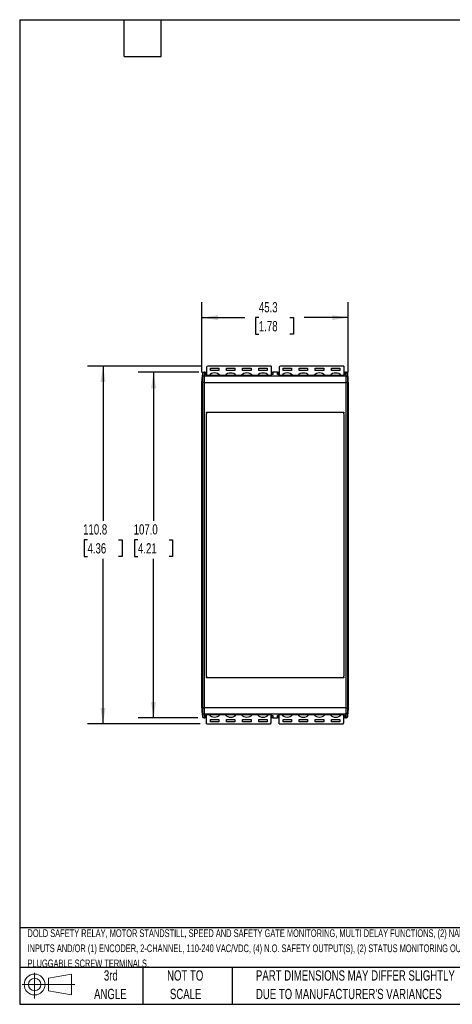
# Model space of a CAD drawing. Header units: millimetres. Extents: x 6 to 273, y 6 to 210.
# Tile 1 of 10: x 6 to 96, y 6 to 210. Entities that reach past the tile are written whole.
import ezdxf

# ---------------------------------------------------------------- set-up
doc = ezdxf.new("R2010")
doc.units = ezdxf.units.MM
doc.layers.add('DIMENSIONS', color=140, linetype='Continuous', lineweight=25)
doc.layers.add('TEXT', color=140, linetype='Continuous', lineweight=25)
doc.styles.add('SLDTEXTSTYLE0', font='TXT', dxfattribs={"width": 0.7})
doc.dimstyles.new('SLDDIMSTYLE0', dxfattribs={"dimtxt": 2.158008, "dimasz": 3.302, "dimexe": 0, "dimexo": 0.0625, "dimgap": 0.539502, "dimtad": 0, "dimtih": 1, "dimtoh": 1, "dimlfac": 1.5, "dimrnd": 1e-09, "dimzin": 12, "dimdsep": 46, "dimtxsty": 'SLDTEXTSTYLE0', "dimsah": 1, "dimcen": 0.09, "dimadec": 0, "dimazin": 3, "dimtfac": 1, "dimtofl": 0, "dimtmove": 0, "dimatfit": 3, "dimfxl": 0, "dimfrac": 2, "dimtolj": 1, "dimtzin": 12, "dimarcsym": 0})
doc.dimstyles.new('SLDDIMSTYLE1', dxfattribs={"dimtxt": 2.158008, "dimasz": 3.302, "dimexe": 0, "dimexo": 0.0625, "dimgap": 0.539502, "dimtad": 0, "dimtih": 1, "dimtoh": 1, "dimlfac": 1.5, "dimrnd": 1e-09, "dimzin": 4, "dimdsep": 46, "dimtxsty": 'SLDTEXTSTYLE0', "dimsah": 1, "dimcen": 0.09, "dimadec": 0, "dimazin": 1, "dimtfac": 1, "dimtofl": 0, "dimtmove": 0, "dimatfit": 3, "dimfxl": 0, "dimfrac": 2, "dimtolj": 1, "dimtzin": 12, "dimarcsym": 0})

# ---------------------------------------------------------------- blocks, each defined once
blk = doc.blocks.new('Block11')
at = {"color": 7, "linetype": 'Continuous', "lineweight": 18}
for p, q in [((2.59, 5.31), (2.59, 0)), ((5.48, 4.17), (10.18, 5.03)), ((5.48, 1.6), (5.48, 4.17)), ((10.18, 5.03), (10.18, 0.73)), ((0, 2.88), (10.87, 2.88)), ((5.48, 1.6), (10.18, 0.73))]:
    blk.add_line(p, q, dxfattribs=at)
for radius in [2.15, 1.29]:
    blk.add_circle((2.59, 2.88), radius, dxfattribs=at)
blk = doc.blocks.new('Block12')
at = {"color": 7, "linetype": 'Continuous'}
blk.add_blockref('Block11', (0, 0), dxfattribs=at)
blk = doc.blocks.new('_D')
at = {"layer": 'DIMENSIONS'}
for p, q in [((43.98, 136.74), (43.98, 151.23)), ((74.18, 136.74), (74.18, 151.23)), ((43.98, 148.06), (52.81, 148.06)), ((55.73, 148.06), (55.01, 148.06)), ((55.01, 148.06), (55.01, 144.63)), ((62.15, 148.06), (62.87, 148.06)), ((62.87, 148.06), (62.87, 144.63)), ((74.18, 148.06), (65.07, 148.06)), ((55.01, 144.63), (55.73, 144.63)), ((62.87, 144.63), (62.15, 144.63))]:
    blk.add_line(p, q, dxfattribs=at)
for points in [[(43.98, 148.06), (47.28, 147.55), (47.28, 148.57)], [(74.18, 148.06), (70.88, 148.57), (70.88, 147.55)]]:
    blk.add_solid(points, dxfattribs=at)
at = {"layer": 'DIMENSIONS', "char_height": 2.117, "attachment_point": 1, "style": 'SLDTEXTSTYLE0'}
for s, insert in [('45.3', (55.73, 151.27)), ('1.78', (55.73, 147.36))]:
    blk.add_mtext(s, dxfattribs=dict(at, insert=insert))
blk = doc.blocks.new('_D_1')
at = {"layer": 'DIMENSIONS'}
for p, q in [((43.31, 136.8), (30.81, 136.8)), ((33.98, 136.8), (33.98, 106.12)), ((30.77, 102.21), (30.05, 102.21)), ((30.05, 102.21), (30.05, 98.78)), ((37.19, 102.21), (37.91, 102.21)), ((37.91, 102.21), (37.91, 98.78)), ((30.05, 98.78), (30.77, 98.78)), ((33.98, 65.46), (33.98, 98.3)), ((37.91, 98.78), (37.19, 98.78)), ((43.15, 65.46), (30.81, 65.46))]:
    blk.add_line(p, q, dxfattribs=at)
for points in [[(33.98, 136.8), (33.47, 133.5), (34.49, 133.5)], [(33.98, 65.46), (34.49, 68.76), (33.47, 68.76)]]:
    blk.add_solid(points, dxfattribs=at)
at = {"layer": 'DIMENSIONS', "char_height": 2.117, "attachment_point": 1, "style": 'SLDTEXTSTYLE0'}
for s, insert in [('107.0', (29.88, 105.42)), ('4.21', (30.77, 101.51))]:
    blk.add_mtext(s, dxfattribs=dict(at, insert=insert))
blk = doc.blocks.new('_D_2')
at = {"layer": 'DIMENSIONS'}
for p, q in [((43.91, 138.06), (20.38, 138.06)), ((23.56, 138.06), (23.56, 106.12)), ((20.35, 102.21), (19.63, 102.21)), ((19.63, 102.21), (19.63, 98.78)), ((26.76, 102.21), (27.49, 102.21)), ((27.49, 102.21), (27.49, 98.78)), ((19.63, 98.78), (20.35, 98.78)), ((23.56, 64.2), (23.56, 98.3)), ((27.49, 98.78), (26.76, 98.78)), ((43.64, 64.2), (20.38, 64.2))]:
    blk.add_line(p, q, dxfattribs=at)
for points in [[(23.56, 138.06), (23.05, 134.76), (24.07, 134.76)], [(23.56, 64.2), (24.07, 67.5), (23.05, 67.5)]]:
    blk.add_solid(points, dxfattribs=at)
at = {"layer": 'DIMENSIONS', "char_height": 2.117, "attachment_point": 1, "style": 'SLDTEXTSTYLE0'}
for s, insert in [('110.8', (19.45, 105.42)), ('4.36', (20.35, 101.51))]:
    blk.add_mtext(s, dxfattribs=dict(at, insert=insert))

msp = doc.modelspace()

# ---------------------------------------------------------------- linework, layer by layer
for p, q in [((44.0835, 136.5027), (43.9802, 135.4696)), ((44.1135, 136.5279), (44.1135, 136.5349)), ((44.5802, 136.8029), (44.4152, 136.8029)), ((44.4152, 136.8029), (44.4152, 136.0605)), ((44.5802, 136.7512), (44.5802, 136.8029)), ((44.5802, 136.7784), (44.8802, 136.7784)), ((44.8802, 136.7512), (44.5802, 136.7512)), ((44.5802, 136.7194), (44.8802, 136.7194)), ((44.5802, 136.3383), (44.5802, 136.7194)), ((44.8802, 136.3383), (44.5802, 136.3383)), ((44.8802, 136.7512), (44.8802, 136.7784)), ((44.8802, 136.7194), (44.8802, 136.7512)), ((44.8802, 136.3383), (44.8802, 136.7194)), ((44.9135, 136.3385), (44.8802, 136.3385)), ((44.8802, 136.1244), (44.8802, 136.3383)), ((44.9135, 137.8476), (44.9135, 136.1265)), ((58.2468, 138.0578), (45.1802, 138.0578)), ((45.7135, 137.6469), (47.4468, 137.6469)), ((45.7135, 137.1216), (45.7135, 137.6469)), ((47.4468, 137.1544), (45.7135, 137.1544)), ((47.4468, 137.1216), (45.7135, 137.1216)), ((47.4468, 137.6469), (47.4468, 137.1216)), ((49.0468, 137.6469), (50.7802, 137.6469)), ((49.0468, 137.1216), (49.0468, 137.6469)), ((50.7802, 137.1544), (49.0468, 137.1544)), ((50.7802, 137.1216), (49.0468, 137.1216)), ((50.7802, 137.6469), (50.7802, 137.1216)), ((52.3802, 137.6469), (54.1135, 137.6469)), ((52.3802, 137.1216), (52.3802, 137.6469)), ((54.1135, 137.1544), (52.3802, 137.1544)), ((54.1135, 137.1216), (52.3802, 137.1216)), ((54.1135, 137.6469), (54.1135, 137.1216)), ((55.7135, 137.6469), (57.4468, 137.6469)), ((55.7135, 137.1216), (55.7135, 137.6469)), ((57.4468, 137.1544), (55.7135, 137.1544)), ((57.4468, 137.1216), (55.7135, 137.1216)), ((57.4468, 137.6469), (57.4468, 137.1216)), ((58.2468, 138.0578), (58.2468, 136.1265)), ((58.2802, 136.3385), (58.2468, 136.3385)), ((58.2802, 136.7784), (58.5802, 136.7784)), ((58.5802, 136.7512), (58.2802, 136.7512)), ((58.2802, 136.7194), (58.5802, 136.7194)), ((58.2802, 136.7194), (58.2802, 136.3769)), ((58.2802, 136.3383), (58.2802, 136.1244)), ((58.5802, 136.3383), (58.2802, 136.3383)), ((59.5802, 136.8029), (58.5802, 136.8029)), ((58.5802, 136.8029), (58.5802, 136.7512)), ((58.5802, 136.7194), (58.5802, 136.3383)), ((59.5802, 136.7512), (59.5802, 136.8029)), ((59.5802, 136.7784), (59.8802, 136.7784)), ((59.8802, 136.7512), (59.5802, 136.7512)), ((59.5802, 136.7194), (59.8802, 136.7194)), ((59.5802, 136.3383), (59.5802, 136.7194)), ((59.8802, 136.3383), (59.5802, 136.3383)), ((59.8802, 136.7512), (59.8802, 136.7784)), ((59.8802, 136.7194), (59.8802, 136.7512)), ((59.8802, 136.3383), (59.8802, 136.7194)), ((59.9135, 136.3385), (59.8802, 136.3385)), ((59.8802, 136.1244), (59.8802, 136.3383)), ((59.9135, 137.8476), (59.9135, 136.1265)), ((73.2468, 138.0578), (60.1802, 138.0578)), ((60.7135, 137.6469), (62.4468, 137.6469)), ((60.7135, 137.1216), (60.7135, 137.6469)), ((62.4468, 137.1544), (60.7135, 137.1544)), ((62.4468, 137.1216), (60.7135, 137.1216)), ((62.4468, 137.6469), (62.4468, 137.1216)), ((64.0468, 137.6469), (65.7802, 137.6469)), ((64.0468, 137.1216), (64.0468, 137.6469)), ((65.7802, 137.1544), (64.0468, 137.1544)), ((65.7802, 137.1216), (64.0468, 137.1216)), ((65.7802, 137.6469), (65.7802, 137.1216)), ((67.3802, 137.6469), (69.1135, 137.6469)), ((67.3802, 137.1216), (67.3802, 137.6469)), ((69.1135, 137.1544), (67.3802, 137.1544)), ((69.1135, 137.1216), (67.3802, 137.1216)), ((69.1135, 137.6469), (69.1135, 137.1216)), ((70.7135, 137.6469), (72.4468, 137.6469)), ((70.7135, 137.1216), (70.7135, 137.6469)), ((72.4468, 137.1544), (70.7135, 137.1544)), ((72.4468, 137.1216), (70.7135, 137.1216)), ((72.4468, 137.6469), (72.4468, 137.1216)), ((73.2468, 138.0578), (73.2468, 136.1265)), ((73.2802, 136.3385), (73.2468, 136.3385)), ((73.2802, 136.7784), (73.5802, 136.7784)), ((73.2802, 136.7784), (73.2802, 136.7512)), ((73.2802, 136.7512), (73.2802, 136.7194)), ((73.5802, 136.7512), (73.2802, 136.7512)), ((73.2802, 136.7194), (73.5802, 136.7194)), ((73.2802, 136.7194), (73.2802, 136.3383)), ((73.2802, 136.3383), (73.2802, 136.1244)), ((73.5802, 136.3383), (73.2802, 136.3383)), ((73.7452, 136.8029), (73.5802, 136.8029)), ((73.5802, 136.8029), (73.5802, 136.7512)), ((73.5802, 136.7194), (73.5802, 136.3383)), ((73.7452, 136.0605), (73.7452, 136.8029)), ((74.1802, 135.4696), (74.0769, 136.5027)), ((74.0769, 136.4263), (74.0769, 136.5027)), ((74.0769, 135.9798), (74.0769, 136.4185)), ((43.9802, 134.729), (44.0835, 135.7608)), ((43.9802, 135.4696), (43.9802, 135.3915)), ((43.9802, 135.3808), (43.9802, 134.9418)), ((43.9802, 134.9142), (43.9802, 134.729)), ((43.9802, 134.5022), (43.9802, 134.729)), ((43.9802, 134.5022), (44.0835, 134.6553)), ((43.9802, 67.7566), (43.9802, 134.5022)), ((44.0835, 135.9595), (44.0835, 135.7608)), ((44.0835, 135.7608), (44.0835, 134.6553)), ((44.0835, 134.6553), (44.0835, 67.6036)), ((44.1135, 136.07), (44.1135, 136.0883)), ((44.4152, 136.0605), (44.4152, 134.6997)), ((44.4152, 136.0605), (73.7452, 136.0605)), ((44.4152, 134.6997), (44.4152, 67.5591)), ((44.4152, 134.6997), (73.7452, 134.6997)), ((58.2802, 136.1265), (44.8802, 136.1265)), ((58.2802, 136.1244), (44.8802, 136.1244)), ((73.2802, 136.1265), (59.8802, 136.1265)), ((73.2802, 136.1244), (59.8802, 136.1244)), ((73.7452, 134.6997), (73.7452, 136.0605)), ((73.7452, 67.5591), (73.7452, 134.6997)), ((74.0769, 135.7608), (74.0769, 135.9595)), ((74.0769, 134.6553), (74.0769, 135.7608)), ((74.1802, 134.729), (74.0769, 135.7608)), ((74.0769, 67.6036), (74.0769, 134.6553)), ((74.0769, 134.6553), (74.1802, 134.5022)), ((74.1802, 135.3915), (74.1802, 135.4696)), ((74.1802, 134.9418), (74.1802, 135.3808)), ((74.1802, 134.729), (74.1802, 134.9142)), ((74.1802, 134.729), (74.1802, 134.5022)), ((74.1802, 134.5022), (74.1802, 67.7566)), ((44.9135, 128.5294), (51.5802, 128.5643)), ((44.9135, 128.4127), (44.9135, 128.5294)), ((44.9135, 128.4127), (44.9135, 128.2135)), ((44.9135, 74.0454), (44.9135, 128.2135)), ((73.1802, 128.4794), (44.9802, 128.4794)), ((51.5802, 128.5643), (58.2468, 128.5294)), ((58.2468, 128.5294), (59.9135, 128.5294)), ((59.9135, 128.5294), (66.5802, 128.5643)), ((66.5802, 128.5643), (73.2468, 128.5294)), ((73.2468, 128.5294), (73.2468, 128.4127)), ((73.2468, 128.2135), (73.2468, 128.4127)), ((73.2468, 128.2135), (73.2468, 74.0454)), ((44.9135, 74.0454), (44.9135, 73.8461)), ((44.9135, 73.7294), (44.9135, 73.8461)), ((51.5802, 73.6945), (44.9135, 73.7294)), ((44.9802, 73.7794), (73.1802, 73.7794)), ((58.2468, 73.7294), (51.5802, 73.6945)), ((59.9135, 73.7294), (58.2468, 73.7294)), ((66.5802, 73.6945), (59.9135, 73.7294)), ((73.2468, 73.7294), (66.5802, 73.6945)), ((73.2468, 73.8461), (73.2468, 74.0454)), ((73.2468, 73.8461), (73.2468, 73.7294)), ((44.0835, 67.6036), (43.9802, 67.7566)), ((43.9802, 67.5298), (43.9802, 67.7566)), ((43.9802, 67.5298), (44.0835, 66.4981)), ((43.9802, 67.5298), (43.9802, 67.3446)), ((43.9802, 67.317), (43.9802, 66.8781)), ((44.0835, 67.6036), (44.0835, 66.4981)), ((73.7452, 67.5591), (44.4152, 67.5591)), ((44.4152, 67.5591), (44.4152, 66.1983)), ((73.7452, 66.1983), (73.7452, 67.5591)), ((74.1802, 67.7566), (74.0769, 67.6036)), ((74.0769, 66.4981), (74.0769, 67.6036)), ((74.1802, 67.5298), (74.0769, 66.4981)), ((74.1802, 67.7566), (74.1802, 67.5298)), ((74.1802, 67.3446), (74.1802, 67.5298)), ((74.1802, 66.8781), (74.1802, 67.317)), ((43.9802, 66.8673), (43.9802, 66.7892)), ((43.9802, 66.7892), (44.0835, 65.7561)), ((44.0835, 66.4981), (44.0835, 66.2994)), ((44.0835, 66.2791), (44.0835, 65.8403)), ((44.0835, 65.8325), (44.0835, 65.7561)), ((73.7452, 66.1983), (44.4152, 66.1983)), ((44.4152, 66.1983), (44.4152, 65.4559)), ((44.4152, 65.4559), (44.5802, 65.4559)), ((44.5802, 65.9206), (44.8802, 65.9206)), ((44.5802, 65.5394), (44.5802, 65.9206)), ((44.8802, 65.5394), (44.5802, 65.5394)), ((44.5802, 65.5076), (44.8802, 65.5076)), ((44.5802, 65.4559), (44.5802, 65.5076)), ((44.8802, 65.4804), (44.5802, 65.4804)), ((44.8802, 66.1344), (58.2802, 66.1344)), ((44.8802, 65.9206), (44.8802, 66.1344)), ((44.8802, 66.1323), (58.2802, 66.1323)), ((44.8802, 65.5394), (44.8802, 65.9206)), ((44.8802, 65.9203), (44.9135, 65.9203)), ((44.8802, 65.5076), (44.8802, 65.5394)), ((44.8802, 65.4804), (44.8802, 65.5076)), ((44.9135, 64.201), (44.9135, 66.1323)), ((45.7135, 64.6119), (45.7135, 65.1372)), ((45.7135, 65.1372), (47.4468, 65.1372)), ((45.7135, 65.1044), (47.4468, 65.1044)), ((47.4468, 65.1372), (47.4468, 64.6119)), ((49.0468, 64.6119), (49.0468, 65.1372)), ((49.0468, 65.1372), (50.7802, 65.1372)), ((49.0468, 65.1044), (50.7802, 65.1044)), ((50.7802, 65.1372), (50.7802, 64.6119)), ((52.3802, 64.6119), (52.3802, 65.1372)), ((52.3802, 65.1372), (54.1135, 65.1372)), ((52.3802, 65.1044), (54.1135, 65.1044)), ((54.1135, 65.1372), (54.1135, 64.6119)), ((55.7135, 64.6119), (55.7135, 65.1372)), ((55.7135, 65.1372), (57.4468, 65.1372)), ((55.7135, 65.1044), (57.4468, 65.1044)), ((57.4468, 65.1372), (57.4468, 64.6119)), ((58.2468, 64.4112), (58.2468, 66.1323)), ((58.2468, 65.9203), (58.2802, 65.9203)), ((58.2802, 66.1344), (58.2802, 65.9206)), ((58.2802, 65.9206), (58.5802, 65.9206)), ((58.2802, 65.9206), (58.2802, 65.5394)), ((58.2802, 65.5394), (58.2802, 65.5076)), ((58.5802, 65.5394), (58.2802, 65.5394)), ((58.2802, 65.5076), (58.5802, 65.5076)), ((58.2802, 65.5076), (58.2802, 65.4804)), ((58.5802, 65.4804), (58.2802, 65.4804)), ((58.5802, 65.9206), (58.5802, 65.5394)), ((58.5802, 65.5076), (58.5802, 65.4559)), ((58.5802, 65.4559), (59.5802, 65.4559)), ((59.5802, 65.9206), (59.8802, 65.9206)), ((59.5802, 65.5394), (59.5802, 65.9206)), ((59.8802, 65.5394), (59.5802, 65.5394)), ((59.5802, 65.5076), (59.8802, 65.5076)), ((59.5802, 65.4559), (59.5802, 65.5076)), ((59.8802, 65.4804), (59.5802, 65.4804)), ((59.8802, 66.1344), (73.2802, 66.1344)), ((59.8802, 65.9206), (59.8802, 66.1344)), ((59.8802, 66.1323), (73.2802, 66.1323)), ((59.8802, 65.5394), (59.8802, 65.9206)), ((59.8802, 65.9203), (59.9135, 65.9203)), ((59.8802, 65.5076), (59.8802, 65.5394)), ((59.8802, 65.4804), (59.8802, 65.5076)), ((59.9135, 64.201), (59.9135, 66.1323)), ((60.7135, 64.6119), (60.7135, 65.1372)), ((60.7135, 65.1372), (62.4468, 65.1372)), ((60.7135, 65.1044), (62.4468, 65.1044)), ((62.4468, 65.1372), (62.4468, 64.6119)), ((64.0468, 64.6119), (64.0468, 65.1372)), ((64.0468, 65.1372), (65.7802, 65.1372)), ((64.0468, 65.1044), (65.7802, 65.1044)), ((65.7802, 65.1372), (65.7802, 64.6119)), ((67.3802, 64.6119), (67.3802, 65.1372)), ((67.3802, 65.1372), (69.1135, 65.1372)), ((67.3802, 65.1044), (69.1135, 65.1044)), ((69.1135, 65.1372), (69.1135, 64.6119)), ((70.7135, 64.6119), (70.7135, 65.1372)), ((70.7135, 65.1372), (72.4468, 65.1372)), ((70.7135, 65.1044), (72.4468, 65.1044)), ((72.4468, 65.1372), (72.4468, 64.6119)), ((73.2468, 64.4112), (73.2468, 66.1323)), ((73.2468, 65.9203), (73.2802, 65.9203)), ((73.2802, 66.1344), (73.2802, 65.9206)), ((73.2802, 65.9206), (73.5802, 65.9206)), ((73.2802, 65.9206), (73.2802, 65.5394)), ((73.2802, 65.5394), (73.2802, 65.5076)), ((73.5802, 65.5394), (73.2802, 65.5394)), ((73.2802, 65.5076), (73.5802, 65.5076)), ((73.2802, 65.5076), (73.2802, 65.4804)), ((73.5802, 65.4804), (73.2802, 65.4804)), ((73.5802, 65.9206), (73.5802, 65.5394)), ((73.5802, 65.5076), (73.5802, 65.4559)), ((73.5802, 65.4559), (73.7452, 65.4559)), ((73.7452, 65.4559), (73.7452, 66.1983)), ((74.0769, 65.7561), (74.1802, 66.7892)), ((74.0769, 66.2994), (74.0769, 66.4981)), ((74.1802, 66.7892), (74.1802, 66.8673)), ((44.9135, 64.201), (57.9802, 64.201)), ((47.4468, 64.6119), (45.7135, 64.6119)), ((50.7802, 64.6119), (49.0468, 64.6119)), ((54.1135, 64.6119), (52.3802, 64.6119)), ((57.4468, 64.6119), (55.7135, 64.6119)), ((59.9135, 64.201), (72.9802, 64.201)), ((62.4468, 64.6119), (60.7135, 64.6119)), ((65.7802, 64.6119), (64.0468, 64.6119)), ((69.1135, 64.6119), (67.3802, 64.6119)), ((72.4468, 64.6119), (70.7135, 64.6119))]:
    msp.add_line(p, q)
at = {"flags": 128}
for points in [[(44.0835, 136.5027), (44.0835, 136.5027), (44.0835, 136.499), (44.0835, 136.4896), (44.0835, 136.4743), (44.0835, 136.4532), (44.0835, 136.4263)], [(44.0835, 136.4185), (44.0835, 136.3841), (44.0835, 136.3439), (44.0835, 136.2979), (44.0835, 136.246), (44.0835, 136.1882), (44.0835, 136.1246), (44.0835, 136.0551), (44.0835, 135.9798)], [(74.0769, 65.8403), (74.0769, 65.8747), (74.0769, 65.9149), (74.0769, 65.9609), (74.0769, 66.0129), (74.0769, 66.0706), (74.0769, 66.1342), (74.0769, 66.2037), (74.0769, 66.2791)], [(74.0769, 65.7561), (74.0769, 65.7561), (74.0769, 65.7598), (74.0769, 65.7693), (74.0769, 65.7845), (74.0769, 65.8056), (74.0769, 65.8325)]]:
    msp.add_lwpolyline(points, dxfattribs=at)
for centre, radius, start, end in [((44.4152, 136.4696), 0.3333, 90, 174.289407), ((45.1549, 137.8156), 0.2435, 84.043834, 172.433146), ((46.5802, 135.1494), 1.5019, 40.586036, 139.413964), ((49.8618, 135.2121), 1.4219, 87.914614, 139.977557), ((49.9742, 135.2323), 1.4021, 39.626432, 92.481397), ((53.2468, 135.1494), 1.5019, 40.586036, 139.413964), ((56.5284, 135.2121), 1.4219, 87.914614, 139.977557), ((56.6409, 135.2323), 1.4021, 39.626432, 92.481397), ((60.1549, 137.8156), 0.2435, 84.043834, 172.433146), ((61.5802, 135.1494), 1.5019, 40.586036, 139.413964), ((64.8618, 135.2121), 1.4219, 87.914614, 139.977557), ((64.9742, 135.2323), 1.4021, 39.626432, 92.481397), ((68.2468, 135.1494), 1.5019, 40.586036, 139.413964), ((71.5284, 135.2121), 1.4219, 87.914614, 139.977557), ((71.6409, 135.2323), 1.4021, 39.626432, 92.481397), ((73.7452, 136.4696), 0.3333, 5.710593, 90), ((44.415, 135.7274), 0.3332, 89.965414, 174.244584), ((44.3445, 133.9677), 0.7354, 84.483297, 110.784703), ((73.7454, 135.7274), 0.3332, 5.755416, 90.034586), ((73.8159, 133.9677), 0.7354, 69.215296, 95.516703), ((44.9802, 128.4127), 0.0667, 90, 180), ((73.1802, 128.4127), 0.0667, 0, 90), ((44.9802, 73.8461), 0.0667, 180, 270), ((73.1802, 73.8461), 0.0667, 270, 0), ((44.3445, 68.2911), 0.7354, 249.215296, 275.516703), ((73.8159, 68.2911), 0.7354, 264.483297, 290.784703), ((44.415, 66.5315), 0.3332, 185.755416, 270.034586), ((44.4152, 65.7892), 0.3333, 185.710593, 270), ((46.5195, 67.0265), 1.4021, 219.626432, 272.481397), ((46.6319, 67.0467), 1.4219, 267.914614, 319.977557), ((49.9135, 67.1095), 1.5019, 220.586036, 319.413964), ((53.1861, 67.0265), 1.4021, 219.626432, 272.481397), ((53.2986, 67.0467), 1.4219, 267.914614, 319.977557), ((56.5802, 67.1095), 1.5019, 220.586036, 319.413964), ((61.5195, 67.0265), 1.4021, 219.626432, 272.481397), ((61.6319, 67.0467), 1.4219, 267.914614, 319.977557), ((64.9135, 67.1095), 1.5019, 220.586036, 319.413964), ((68.1861, 67.0265), 1.4021, 219.626432, 272.481397), ((68.2986, 67.0467), 1.4219, 267.914614, 319.977557), ((71.5802, 67.1095), 1.5019, 220.586036, 319.413964), ((73.7454, 66.5315), 0.3332, 269.965414, 354.244584), ((73.7452, 65.7892), 0.3333, 270, 354.289407), ((58.0054, 64.4432), 0.2435, 264.043834, 352.433146), ((73.0054, 64.4432), 0.2435, 264.043834, 352.433146)]:
    msp.add_arc(centre, radius, start, end)
for points in [[(44.0835, 136.4263), (44.0491, 136.0814), (44.0146, 135.7365), (43.9802, 135.3915)], [(44.0835, 136.4185), (44.0491, 136.0728), (44.0146, 135.7269), (43.9802, 135.3808)], [(44.1135, 136.5349), (44.0975, 136.5009), (44.0873, 136.4642), (44.0835, 136.4263)], [(44.1135, 136.5279), (44.0979, 136.4944), (44.0874, 136.4581), (44.0835, 136.4185)], [(74.0769, 136.4263), (74.0731, 136.4642), (74.0629, 136.5009), (74.0468, 136.5349)], [(74.0468, 136.5349), (74.0468, 136.5326), (74.0468, 136.5303), (74.0468, 136.5279)], [(74.0769, 136.4185), (74.0729, 136.4581), (74.0625, 136.4944), (74.0468, 136.5279)], [(74.1802, 135.3915), (74.1457, 135.7365), (74.1113, 136.0814), (74.0769, 136.4263)], [(74.1802, 135.3808), (74.1457, 135.7269), (74.1113, 136.0728), (74.0769, 136.4185)], [(44.0835, 135.9798), (44.0491, 135.6338), (44.0146, 135.2879), (43.9802, 134.9418)], [(44.0835, 135.9595), (44.0491, 135.6112), (44.0146, 135.2628), (43.9802, 134.9142)], [(44.1135, 136.0883), (44.0974, 136.0543), (44.0873, 136.0176), (44.0835, 135.9798)], [(44.1135, 136.07), (44.0979, 136.0361), (44.0875, 135.9995), (44.0835, 135.9595)], [(74.0769, 135.9798), (74.0731, 136.0176), (74.0629, 136.0543), (74.0468, 136.0883)], [(74.0468, 136.0883), (74.0468, 136.0822), (74.0468, 136.0762), (74.0468, 136.07)], [(74.0769, 135.9595), (74.0729, 135.9995), (74.0624, 136.0361), (74.0468, 136.07)], [(74.1802, 134.9418), (74.1457, 135.2879), (74.1113, 135.6338), (74.0769, 135.9798)], [(74.1802, 134.9142), (74.1457, 135.2628), (74.1113, 135.6112), (74.0769, 135.9595)], [(43.9802, 67.3446), (44.0146, 66.996), (44.0491, 66.6476), (44.0835, 66.2994)], [(43.9802, 67.317), (44.0146, 66.971), (44.0491, 66.625), (44.0835, 66.2791)], [(74.0769, 66.2994), (74.1113, 66.6476), (74.1457, 66.996), (74.1802, 67.3446)], [(74.0769, 66.2791), (74.1113, 66.625), (74.1457, 66.971), (74.1802, 67.317)], [(43.9802, 66.8781), (44.0146, 66.532), (44.0491, 66.186), (44.0835, 65.8403)], [(43.9802, 66.8673), (44.0146, 66.5223), (44.0491, 66.1774), (44.0835, 65.8325)], [(44.0835, 66.2994), (44.0875, 66.2594), (44.0979, 66.2228), (44.1135, 66.1888)], [(44.0835, 66.2791), (44.0873, 66.2412), (44.0974, 66.2045), (44.1135, 66.1705)], [(44.0835, 65.8403), (44.0874, 65.8007), (44.0979, 65.7645), (44.1135, 65.731)], [(44.0835, 65.8325), (44.0873, 65.7946), (44.0975, 65.7579), (44.1135, 65.7239)], [(44.1135, 66.1705), (44.1135, 66.1766), (44.1135, 66.1827), (44.1135, 66.1888)], [(44.1135, 65.7239), (44.1135, 65.7262), (44.1135, 65.7286), (44.1135, 65.731)], [(74.0468, 66.1888), (74.0624, 66.2228), (74.0729, 66.2594), (74.0769, 66.2994)], [(74.0468, 66.1705), (74.0629, 66.2045), (74.0731, 66.2412), (74.0769, 66.2791)], [(74.0468, 66.1888), (74.0468, 66.1827), (74.0468, 66.1766), (74.0468, 66.1705)], [(74.0468, 65.731), (74.0625, 65.7645), (74.0729, 65.8007), (74.0769, 65.8403)], [(74.0468, 65.7239), (74.0629, 65.7579), (74.0731, 65.7946), (74.0769, 65.8325)], [(74.0468, 65.731), (74.0468, 65.7286), (74.0468, 65.7262), (74.0468, 65.7239)], [(74.0769, 65.8403), (74.1113, 66.186), (74.1457, 66.532), (74.1802, 66.8781)], [(74.0769, 65.8325), (74.1113, 66.1774), (74.1457, 66.5223), (74.1802, 66.8673)]]:
    msp.add_open_spline(points, degree=3)
at = {"layer": 'TEXT'}
for p, q in [((6.35, 209.55), (273.05, 209.55)), ((6.35, 209.55), (6.35, 6.35)), ((27.94, 201.93), (27.94, 209.55)), ((35.56, 201.93), (35.56, 209.55)), ((27.94, 201.93), (35.56, 201.93)), ((273.05, 22.1261), (6.35, 22.1261)), ((273.05, 13.97), (6.35, 13.97)), ((31.75, 13.97), (31.75, 6.35)), ((50.2116, 13.97), (50.2116, 6.35)), ((6.35, 6.35), (273.05, 6.35))]:
    msp.add_line(p, q, dxfattribs=at)

# ---------------------------------------------------------------- block references
msp.add_blockref('Block12', (6.8379, 7.5539), dxfattribs=at)

# ---------------------------------------------------------------- texts
at = {"layer": 'TEXT', "style": 'SLDTEXTSTYLE0'}
for s, insert, char_height, attachment_point in [('DOLD SAFETY RELAY, MOTOR STANDSTILL, SPEED AND SAFETY GATE MONITORING, MULTI DELAY FUNCTIONS, (2) NAMUR SENSOR', (7.9657, 21.8234), 1.5875, 1), ('INPUTS AND/OR (1) ENCODER, 2-CHANNEL, 110-240 VAC/VDC, (4) N.O. SAFETY OUTPUT(S), (2) STATUS MONITORING OUTPUT(S),', (7.9657, 18.7067), 1.5875, 1), ('PLUGGABLE SCREW TERMINALS.', (7.9657, 15.5901), 1.5875, 1), ('3rd', (25.1625, 13.364), 2.11667, 2), ('NOT TO', (40.5158, 13.364), 2.11667, 2), ('PART DIMENSIONS MAY DIFFER SLIGHTLY', (55.1193, 13.364), 2.116667, 1), ('ANGLE', (25.0649, 9.5418), 2.11667, 2), ('SCALE', (40.6121, 9.5418), 2.11667, 2), ("DUE TO MANUFACTURER'S VARIANCES", (55.1193, 9.5418), 2.116667, 1)]:
    msp.add_mtext(s, dxfattribs=dict(at, insert=insert, char_height=char_height, attachment_point=attachment_point))

# ---------------------------------------------------------------- dimensions: what is measured, and where the dimension line sits
at = {"layer": 'DIMENSIONS'}
for base, p1, p2, angle, dimstyle, picture, middle in [((74.1802, 148.0578), (43.9802, 135.4696), (74.1802, 135.4696), 0, 'SLDDIMSTYLE0', '_D', (58.9404, 148.0578)), ((23.5581, 64.201), (45.1802, 138.0578), (44.9135, 64.201), 90, 'SLDDIMSTYLE0', '_D_2', (23.5581, 102.2105)), ((33.9802, 65.4559), (44.5802, 136.8029), (44.4152, 65.4559), 90, 'SLDDIMSTYLE1', '_D_1', (33.9802, 102.2105))]:
    dim = msp.add_linear_dim(base=base, p1=p1, p2=p2, angle=angle, dimstyle=dimstyle, dxfattribs=at)
    dim.commit()
    dim.dimension.update_dxf_attribs({"geometry": picture, "text_midpoint": middle, "dimtype": 160})

doc.saveas('drawing.dxf')
